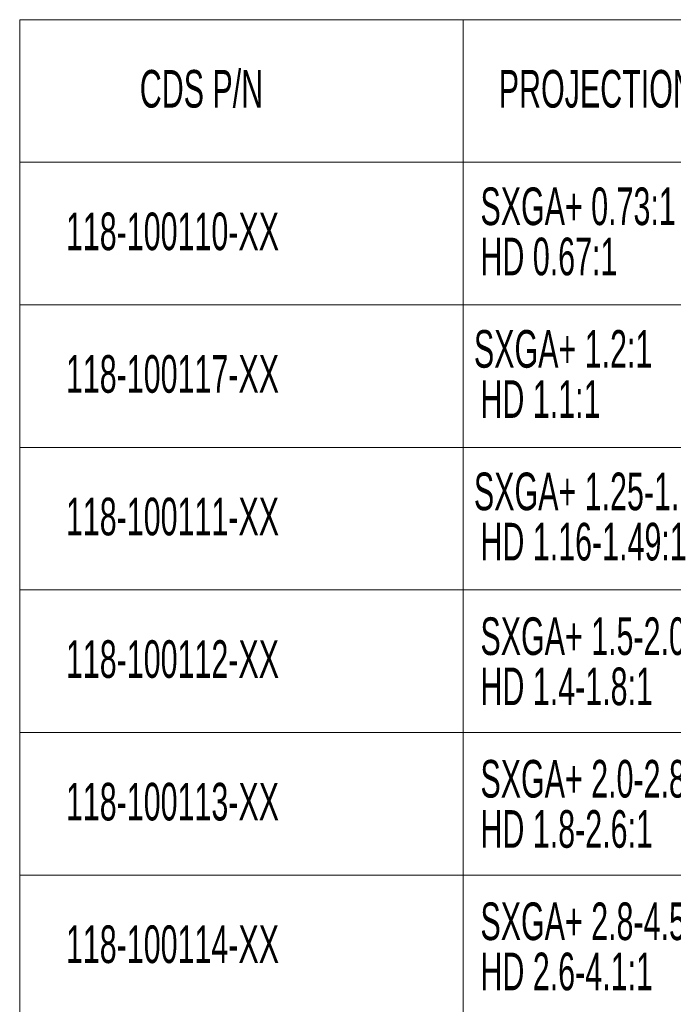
# Model space of a CAD drawing. Header units: millimetres. Extents: x 0 to 1118, y 0 to 864.
# Tile 7 of 20: x 872 to 973, y 135 to 287. Entities that reach past the tile are written whole.
import ezdxf

# ---------------------------------------------------------------- set-up
doc = ezdxf.new("R2010")
doc.units = ezdxf.units.MM
doc.styles.add('SLDTEXTSTYLE3', font='TXT', dxfattribs={"width": 0.605})

# ---------------------------------------------------------------- blocks, each defined once
blk = doc.blocks.new('SW_TABLEANNOTATION_1')
at = {"color": 0, "linetype": 'Continuous', "lineweight": 0}
for p, q in [((0, 0), (0, -242.64)), ((233.08, 0), (0, 0)), ((68.65, 0), (68.65, -242.64)), ((0, -22.06), (233.08, -22.06)), ((0, -44.12), (233.08, -44.12)), ((0, -66.17), (233.08, -66.17)), ((0, -88.23), (233.08, -88.23)), ((0, -110.29), (233.08, -110.29)), ((0, -132.35), (233.08, -132.35))]:
    blk.add_line(p, q, dxfattribs=at)
at = {"color": 0, "linetype": 'Continuous', "lineweight": 0, "attachment_point": 1, "style": 'SLDTEXTSTYLE3'}
for s, insert, char_height in [('CDS P/N', (18.59, -7.78), 5.821), ('PROJECTION LENS', (74.17, -7.78), 5.8208), ('SXGA+ 0.73:1', (71.33, -25.96), 5.8208), ('118-100110-XX', (7.16, -29.84), 5.8208), ('HD 0.67:1', (71.33, -33.72), 5.821), ('SXGA+ 1.2:1', (70.32, -48.02), 5.8208), ('118-100117-XX', (7.16, -51.9), 5.8208), ('HD 1.1:1', (71.33, -55.78), 5.821), ('SXGA+ 1.25-1.6:1', (70.32, -70.07), 5.8208), ('118-100111-XX', (7.16, -73.96), 5.8208), ('HD 1.16-1.49:1', (71.33, -77.84), 5.8208), ('SXGA+ 1.5-2.0:1', (71.33, -92.47), 5.8208), ('118-100112-XX', (7.16, -96.01), 5.8208), ('HD 1.4-1.8:1', (71.33, -100.23), 5.8208), ('SXGA+ 2.0-2.8:1', (71.33, -114.53), 5.8208), ('118-100113-XX', (7.16, -118.07), 5.8208), ('HD 1.8-2.6:1', (71.33, -122.29), 5.8208), ('SXGA+ 2.8-4.5:1', (71.33, -136.58), 5.8208), ('118-100114-XX', (7.16, -140.13), 5.8208), ('HD 2.6-4.1:1', (71.33, -144.34), 5.8208)]:
    blk.add_mtext(s, dxfattribs=dict(at, insert=insert, char_height=char_height))

msp = doc.modelspace()

# ---------------------------------------------------------------- block references
at = {"color": 7, "linetype": 'Continuous', "lineweight": 0}
msp.add_blockref('SW_TABLEANNOTATION_1', (871.506, 287.03), dxfattribs=at)

doc.saveas('drawing.dxf')
